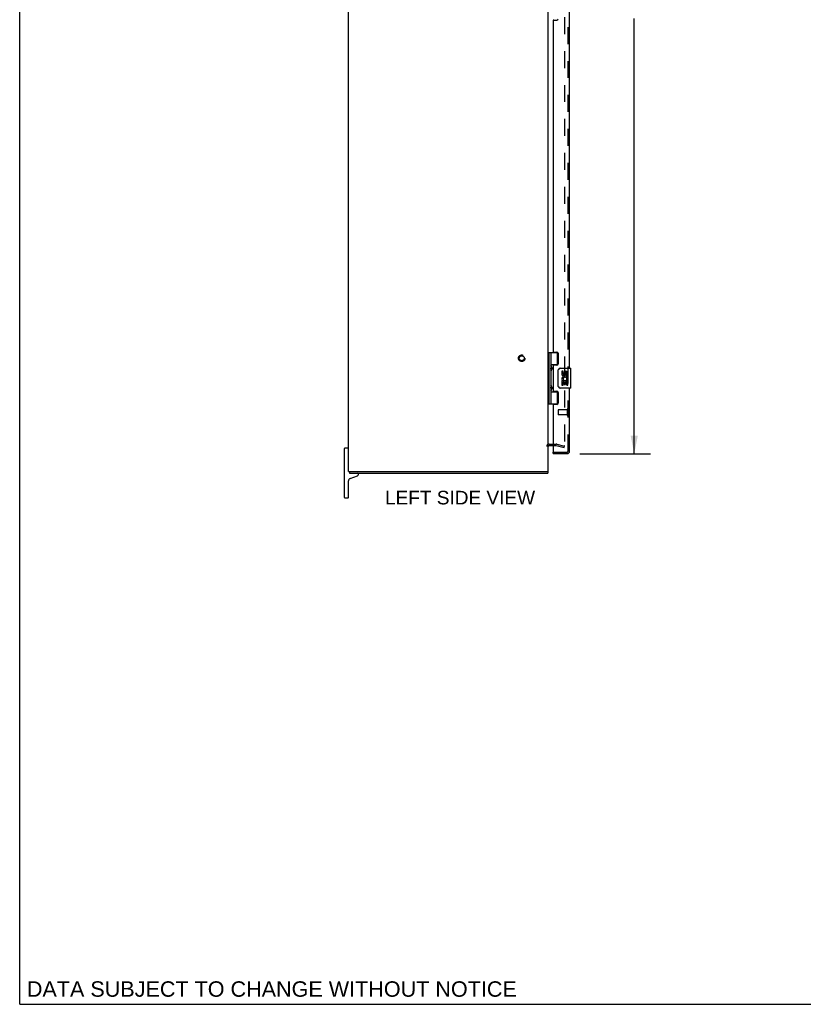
# Model space of a CAD drawing. Header units: inches. Extents: x 0 to 155, y 0 to 100.
# Tile 1 of 7: x 0 to 39, y 0 to 49. Entities that reach past the tile are written whole.
import ezdxf

# ---------------------------------------------------------------- set-up
doc = ezdxf.new("R2010")
doc.units = ezdxf.units.IN
doc.header["$LTSCALE"] = 8.5
doc.header["$MEASUREMENT"] = 0
doc.linetypes.add('HIDDEN', pattern=[0.2, 0.1, -0.1])
doc.layers.get('0').update_dxf_attribs({"linetype": 'CONTINUOUS'})
for name, color, linetype in [('DEFAULT_2', 8, 'HIDDEN'), ('DIMENSIONS', 7, 'CONTINUOUS'), ('DOOR_ASSEMBLY', 7, 'CONTINUOUS')]:
    doc.layers.add(name, color=color, linetype=linetype)
doc.styles.get("Standard").update_dxf_attribs({"font": 'arial.ttf'})
doc.dimstyles.new('DIMSTYLE_1', dxfattribs={"dimtxt": 0.681818, "dimasz": 0.909091, "dimexe": 0.09, "dimexo": 0.07, "dimgap": 0.0375, "dimtad": 0, "dimtih": 1, "dimtoh": 1, "dimzin": 4, "dimdsep": 46, "dimtxsty": 'Standard', "dimblk": '_FILLED', "dimblk1": '_FILLED', "dimblk2": '_FILLED', "dimcen": 0.09, "dimadec": 3, "dimazin": 1, "dimtfac": 1, "dimtdec": 3, "dimtofl": 0, "dimtmove": 0, "dimatfit": 3, "dimldrblk": '_FILLED', "dimfxl": 0, "dimtolj": 1, "dimtzin": 4, "dimarcsym": 0})

# ---------------------------------------------------------------- blocks, each defined once
blk = doc.blocks.new('_FILLED')
at = {"color": 0, "linetype": 'ByBlock'}
blk.add_solid([(0, 0), (-1, 0.2), (-1, -0.2)], dxfattribs=at)
blk = doc.blocks.new('*D5')
at = {"layer": 'DIMENSIONS', "color": 2, "linetype": 'Continuous'}
for p, q in [((28.044, 73.643), (31.583, 73.643)), ((30.765, 73.643), (30.765, 51.759)), ((30.765, 27.58), (30.765, 49.373)), ((28.044, 27.58), (31.583, 27.58))]:
    blk.add_line(p, q, dxfattribs=at)
at = {"layer": 'DIMENSIONS', "color": 2, "linetype": 'Continuous', "xscale": 0.9090909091, "yscale": 0.9090909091, "zscale": 0.9090909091}
for p, rotation in [((30.765, 73.643), 90), ((30.765, 27.58), 270)]:
    blk.add_blockref('_FILLED', p, dxfattribs=dict(at, rotation=rotation))
at = {"layer": 'DIMENSIONS', "color": 2, "linetype": 'Continuous', "insert": (30.765, 51.418), "char_height": 0.6818, "width": 2.854, "attachment_point": 2, "line_spacing_factor": 0.9}
blk.add_mtext('46.06\\PDOOR', dxfattribs=at)

msp = doc.modelspace()

# ---------------------------------------------------------------- linework, layer by layer
at = {"color": 7, "linetype": 'Continuous'}
for p, q in [((0, 0), (0, 100)), ((16.2565, 25.3867), (16.2565, 27.8367)), ((16.4315, 27.8617), (16.2815, 27.8617)), ((16.4591, 26.6867), (16.5589, 26.6867)), ((16.5095, 26.6867), (16.5095, 26.6117)), ((26.3442, 26.6867), (26.4565, 26.6867)), ((26.4335, 26.6867), (26.4335, 26.6117)), ((16.4565, 25.3867), (16.4565, 26.2117)), ((16.5487, 26.3432), (16.9171, 26.4773)), ((16.9565, 26.5337), (16.9565, 26.5517)), ((16.2815, 25.3617), (16.4315, 25.3617)), ((0, 0), (154.5455, 0))]:
    msp.add_line(p, q, dxfattribs=at)
at = {"color": 3, "linetype": 'Continuous'}
for p, q in [((16.4565, 26.6867), (16.4565, 74.5367)), ((26.4565, 26.6867), (26.4565, 74.5367)), ((26.4985, 27.9867), (26.6995, 27.9867)), ((16.4565, 26.6867), (16.4591, 26.6867)), ((16.5664, 26.6867), (26.3442, 26.6867)), ((16.5095, 26.6117), (26.4335, 26.6117))]:
    msp.add_line(p, q, dxfattribs=at)
at = {"color": 7, "linetype": 'Continuous'}
for centre, radius, start, end in [((16.2815, 27.8367), 0.025, 90, 180), ((16.4315, 27.8367), 0.025, 0, 90), ((16.5965, 26.7517), 0.14, 207.70557, 231.57346), ((16.5965, 26.2117), 0.14, 110, 180), ((16.8965, 26.5517), 0.06, 360, 90), ((16.8965, 26.5337), 0.06, 290, 0), ((16.2815, 25.3867), 0.025, 180, 270), ((16.4315, 25.3867), 0.025, 270, 360)]:
    msp.add_arc(centre, radius, start, end, dxfattribs=at)
at = {"color": 3, "linetype": 'Continuous'}
msp.add_arc((26.4985, 27.9447), 0.042, 90, 180, dxfattribs=at)
at = {"layer": 'DEFAULT_2', "color": 8, "linetype": 'HIDDEN'}
for p, q in [((27.2692, 73.2454), (27.2692, 27.9779)), ((26.4985, 28.0617), (26.8572, 28.0617)), ((26.6995, 27.9867), (26.8572, 27.9867)), ((26.8637, 27.9858), (27.2498, 27.8824)), ((26.8831, 28.0583), (27.2692, 27.9548)), ((27.2498, 27.8824), (27.2692, 27.9548))]:
    msp.add_line(p, q, dxfattribs=at)
for points in [[(27.2547, 27.9629), (27.2544, 27.9629), (27.2528, 27.9631), (27.2511, 27.9634)], [(27.2692, 27.9779), (27.2691, 27.9762), (27.2688, 27.9746), (27.2683, 27.9729), (27.2677, 27.9714), (27.2669, 27.9699), (27.2659, 27.9685), (27.2648, 27.9672), (27.2636, 27.9661), (27.2622, 27.9651), (27.2608, 27.9643), (27.2593, 27.9637), (27.2577, 27.9633), (27.256, 27.963), (27.2547, 27.9629)]]:
    msp.add_lwpolyline(points, dxfattribs=at)
for radius in [0.1635, 0.124]:
    msp.add_circle((25.1315, 32.3615), radius, dxfattribs=at)
for centre, radius, start, end in [((26.4985, 27.9447), 0.117, 90, 180), ((26.8572, 27.9617), 0.1, 75, 90), ((26.8572, 27.9617), 0.025, 75, 90)]:
    msp.add_arc(centre, radius, start, end, dxfattribs=at)
at = {"layer": 'DOOR_ASSEMBLY', "color": 8, "linetype": 'HIDDEN'}
for p, q in [((27.4495, 27.6973), (27.4495, 73.526)), ((26.9495, 29.7693), (26.9495, 29.5413)), ((27.4065, 29.7793), (26.9595, 29.7793)), ((27.4065, 29.7973), (27.4065, 29.5133)), ((27.4065, 29.5313), (26.9595, 29.5313)), ((26.6995, 27.6553), (27.4075, 27.6553))]:
    msp.add_line(p, q, dxfattribs=at)
at = {"layer": 'DOOR_ASSEMBLY', "color": 3, "linetype": 'Continuous'}
for p, q in [((27.5245, 31.8615), (27.5245, 50.1117)), ((26.6995, 49.2702), (26.6995, 32.703)), ((26.7305, 49.3012), (26.8865, 49.3012)), ((26.7305, 32.672), (26.8865, 32.672)), ((26.9495, 32.609), (26.9495, 32.082)), ((26.6995, 31.988), (26.6995, 30.735)), ((26.8865, 32.019), (26.7305, 32.019)), ((26.7305, 30.704), (26.8865, 30.704)), ((26.9495, 30.641), (26.9495, 30.114)), ((27.5245, 27.6973), (27.5245, 30.8615)), ((26.6995, 30.02), (26.6995, 27.6553)), ((26.8865, 30.051), (26.7305, 30.051)), ((26.6995, 27.5803), (27.4075, 27.5803))]:
    msp.add_line(p, q, dxfattribs=at)
at = {"layer": 'DOOR_ASSEMBLY', "color": 7, "linetype": 'Continuous'}
for p, q in [((26.4565, 32.641), (26.9408, 32.641)), ((26.4955, 32.641), (26.4955, 30.082)), ((26.5945, 32.641), (26.5945, 31.9537)), ((26.9145, 32.0505), (26.9145, 32.641)), ((26.5945, 31.7534), (26.5945, 30.9697)), ((26.5946, 32.0505), (26.9411, 32.0505)), ((26.611, 31.7835), (26.611, 31.9235)), ((26.8833, 32.0415), (26.9348, 32.0415)), ((26.8833, 32.0415), (26.8833, 32.019)), ((26.9596, 30.9615), (26.9596, 31.7615)), ((27.0595, 31.8615), (27.5695, 31.8615)), ((27.1978, 31.7073), (27.1349, 31.7073)), ((27.1349, 31.7073), (27.1349, 31.571)), ((27.1978, 31.571), (27.1978, 31.7073)), ((27.2629, 31.6336), (27.2629, 31.5646)), ((27.3235, 31.571), (27.3235, 31.613)), ((27.3864, 31.4767), (27.3864, 31.613)), ((27.447, 31.4767), (27.447, 31.6335)), ((27.5845, 30.8765), (27.5845, 31.8465)), ((27.1531, 31.2461), (27.1349, 31.2461)), ((27.1349, 31.2461), (27.1349, 31.0157)), ((27.1875, 31.2461), (27.2149, 31.2653)), ((27.1875, 31.2461), (27.447, 31.2461)), ((27.1978, 31.1832), (27.2629, 31.1832)), ((27.1978, 31.0157), (27.1978, 31.1832)), ((27.2629, 31.1832), (27.2629, 31.0472)), ((27.3235, 31.1832), (27.3864, 31.1832)), ((27.3235, 31.0472), (27.3235, 31.1832)), ((27.3786, 31.2821), (27.4363, 31.2571)), ((27.3864, 31.4767), (27.447, 31.4767)), ((27.3864, 31.0157), (27.3864, 31.1832)), ((27.447, 31.293), (27.447, 31.346)), ((27.447, 31.0157), (27.447, 31.2461)), ((26.5945, 30.7694), (26.5945, 30.082)), ((26.5946, 30.6725), (26.9411, 30.6725)), ((26.611, 30.7995), (26.611, 30.9395)), ((26.8833, 30.704), (26.8833, 30.6815)), ((26.9348, 30.6815), (26.8833, 30.6815)), ((26.9145, 30.082), (26.9145, 30.6725)), ((27.5695, 30.8615), (27.0595, 30.8615)), ((27.1349, 31.0157), (27.1978, 31.0157)), ((27.2629, 31.0472), (27.3235, 31.0472)), ((27.3864, 31.0157), (27.447, 31.0157)), ((26.4565, 30.082), (26.9408, 30.082)), ((26.6995, 27.5803), (26.6995, 27.6553))]:
    msp.add_line(p, q, dxfattribs=at)
for points in [[(26.5946, 31.9975), (26.5955, 31.9889), (26.5975, 31.9795), (26.6005, 31.969), (26.6044, 31.9579), (26.6089, 31.9463), (26.6137, 31.9345), (26.6186, 31.9228), (26.6232, 31.9112), (26.6276, 31.8996), (26.6314, 31.8881), (26.6343, 31.8766), (26.6363, 31.8651), (26.6369, 31.8536), (26.6363, 31.8421), (26.6343, 31.8305), (26.6314, 31.819), (26.6276, 31.8075), (26.6233, 31.7959), (26.6186, 31.7843), (26.6138, 31.7726), (26.6089, 31.7608), (26.6044, 31.7492), (26.6006, 31.7381), (26.5975, 31.7276), (26.5955, 31.7182), (26.5946, 31.7096)], [(26.9596, 31.7615), (26.9598, 31.7678), (26.9604, 31.7741), (26.9613, 31.7802), (26.9627, 31.7862), (26.9643, 31.792), (26.9663, 31.7977)], [(26.5946, 31.0135), (26.5955, 31.0049), (26.5975, 30.9955), (26.6005, 30.985), (26.6044, 30.9739), (26.6089, 30.9623), (26.6137, 30.9505), (26.6186, 30.9388), (26.6232, 30.9272), (26.6276, 30.9156), (26.6314, 30.9041), (26.6343, 30.8926), (26.6363, 30.8811), (26.6369, 30.8696), (26.6363, 30.8581), (26.6343, 30.8465), (26.6314, 30.835), (26.6276, 30.8235), (26.6233, 30.8119), (26.6186, 30.8003), (26.6138, 30.7886), (26.6089, 30.7768), (26.6044, 30.7652), (26.6006, 30.7541), (26.5975, 30.7436), (26.5955, 30.7342), (26.5946, 30.7256)], [(26.9663, 30.9254), (26.9643, 30.9311), (26.9627, 30.9369), (26.9613, 30.9429), (26.9604, 30.949), (26.9598, 30.9552), (26.9596, 30.9615)]]:
    msp.add_lwpolyline(points, dxfattribs=at)
at = {"layer": 'DOOR_ASSEMBLY', "color": 3, "linetype": 'Continuous'}
for centre, radius, start, end in [((26.8865, 49.3642), 0.063, 270, 360), ((26.7305, 49.2702), 0.031, 90, 180), ((26.7305, 32.703), 0.031, 180, 270), ((26.8865, 32.609), 0.063, 0, 90), ((26.8865, 32.082), 0.063, 270, 360), ((26.7305, 31.988), 0.031, 90, 180), ((26.7305, 30.735), 0.031, 180, 270), ((26.8865, 30.641), 0.063, 0, 90), ((26.8865, 30.114), 0.063, 270, 360), ((26.7305, 30.02), 0.031, 90, 180), ((27.4075, 27.6973), 0.117, 270, 360)]:
    msp.add_arc(centre, radius, start, end, dxfattribs=at)
at = {"layer": 'DOOR_ASSEMBLY', "color": 7, "linetype": 'Continuous'}
for centre, radius, start, end in [((26.521, 31.9235), 0.09, 0, 35.18775), ((26.521, 31.7835), 0.09, 324.81225, 360), ((27.0595, 31.7615), 0.1, 90, 158.79459), ((27.2292, 31.571), 0.0943, 180, 360), ((27.2292, 31.571), 0.0314, 180, 261.22946), ((27.2285, 31.5759), 0.0362, 263.42855, 341.76278), ((27.355, 31.6131), 0.0943, 71.72667, 167.43379), ((27.3549, 31.613), 0.0314, 0, 180.04847), ((27.355, 31.6131), 0.0943, 12.54017, 71.70103), ((27.5695, 31.8465), 0.015, 0, 90), ((27.2888, 31.3193), 0.1541, 161.41988, 206.19629), ((27.2921, 31.3195), 0.1572, 9.70314, 161.87913), ((27.2921, 31.3195), 0.1572, 205.73705, 207.8532), ((27.2921, 31.3195), 0.0943, 336.59665, 215.11217), ((27.2921, 31.3195), 0.1572, 336.59665, 350.29686), ((26.521, 30.9395), 0.09, 0, 35.18775), ((26.521, 30.7995), 0.09, 324.81225, 360), ((27.0595, 30.9615), 0.1, 201.20502, 270), ((27.5695, 30.8765), 0.015, 270, 360)]:
    msp.add_arc(centre, radius, start, end, dxfattribs=at)
at = {"layer": 'DOOR_ASSEMBLY', "color": 8, "linetype": 'HIDDEN'}
for centre, radius, start, end in [((26.9595, 29.7693), 0.01, 90, 180), ((27.428, 29.7973), 0.0215, 0, 180), ((26.9595, 29.5413), 0.01, 180, 270), ((27.428, 29.5133), 0.0215, 180, 360), ((27.4075, 27.6973), 0.042, 270, 360)]:
    msp.add_arc(centre, radius, start, end, dxfattribs=at)
at = {"layer": 'DOOR_ASSEMBLY', "color": 7, "linetype": 'Continuous'}
for centre in [(26.6837, 31.8535), (26.6837, 30.8695)]:
    msp.add_ellipse(centre, major_axis=(0, 0.1875), ratio=0.5625, start_param=1.0071888, end_param=2.1344039, dxfattribs=at)

# ---------------------------------------------------------------- texts
at = {"layer": 'DIMENSIONS', "color": 2, "linetype": 'Continuous', "attachment_point": 2, "line_spacing_factor": 0.9}
for s, insert, char_height, width in [('LEFT SIDE VIEW', (22.0435, 25.7187), 0.681818, 7.497465), ('DATA SUBJECT TO CHANGE WITHOUT NOTICE', (12.6218, 1.1519), 0.772727, 24.48023)]:
    msp.add_mtext(s, dxfattribs=dict(at, insert=insert, char_height=char_height, width=width))

# ---------------------------------------------------------------- dimensions: what is measured, and where the dimension line sits
at = {"layer": 'DIMENSIONS', "color": 2, "linetype": 'Continuous'}
dim = msp.add_linear_dim(base=(30.7651, 27.5803), p1=(27.9739, 73.643), p2=(27.9739, 27.5803), angle=270, text='<>\\PDOOR', dimstyle='DIMSTYLE_1', dxfattribs=at)
dim.commit()
dim.dimension.update_dxf_attribs({"geometry": '*D5', "text_midpoint": (30.7651, 50.5657), "dimtype": 160})

doc.saveas('drawing.dxf')
